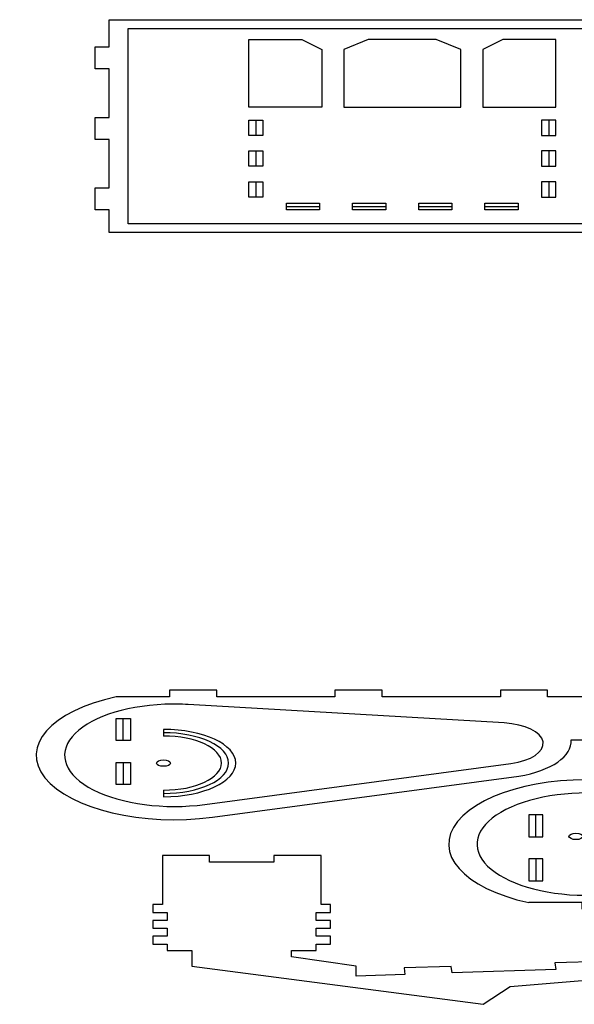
# Model space of a CAD drawing. Header units: centimetres. Extents: x -61 to 115850, y -602 to 46067.
# Tile 8 of 10: x 6667 to 18808, y 15436 to 36998. Entities that reach past the tile are written whole.
import ezdxf

# ---------------------------------------------------------------- set-up
doc = ezdxf.new("R2010")
doc.units = ezdxf.units.CM
doc.header["$MEASUREMENT"] = 0
doc.layers.get('0').update_dxf_attribs({"linetype": 'CONTINUOUS'})
for name, color, linetype in [('corte', 1, 'CONTINUOUS'), ('corte interno', 6, 'CONTINUOUS'), ('detalhes', 2, 'CONTINUOUS'), ('engates', 5, 'CONTINUOUS'), ('furos', 3, 'CONTINUOUS')]:
    doc.layers.add(name, color=color, linetype=linetype)

# ---------------------------------------------------------------- blocks, each defined once
blk = doc.blocks.new('atat_all_parts')
at = {"layer": 'corte'}
for points in [[(209.45, 672.97), (85.45, 672.97), (85.45, 683.27), (82.45, 683.27), (82.45, 693.27), (85.45, 693.27), (85.45, 715.27), (82.45, 715.27), (82.45, 725.27), (85.45, 725.27), (85.45, 747.27), (82.45, 747.27), (82.45, 757.27), (85.45, 757.27), (85.45, 769.66), (209.45, 769.66)], [(97.67, 364.24), (97.67, 360.64), (94.67, 360.64), (94.67, 357.04), (97.67, 357.04), (97.67, 353.44), (94.67, 353.44), (94.67, 349.84), (97.67, 349.84), (97.67, 346.92), (102.89, 346.92), (102.89, 339.86), (164.6, 322.51), (170.28, 330.65), (188.08, 333.72)], [(189.72, 342.02), (179.74, 341.31), (179.95, 338.32), (158.01, 336.76), (157.8, 339.75), (147.82, 339.04), (148.03, 336.05), (137.69, 335.32), (137.69, 339.8), (124.04, 344.13), (124.04, 346.92), (129.26, 346.92), (129.26, 349.84), (132.26, 349.84), (132.26, 353.44), (129.26, 353.44), (129.26, 357.04), (132.26, 357.04), (132.26, 360.64), (129.26, 360.64), (129.26, 364.24), (132.26, 364.24), (132.26, 367.84), (130.26, 367.84), (130.26, 390.09), (120.26, 390.09), (120.26, 387.09), (106.67, 387.09), (106.67, 390.09), (96.67, 390.09), (96.67, 367.84), (94.67, 367.84), (94.67, 364.24), (97.67, 364.24)]]:
    blk.add_lwpolyline(points, dxfattribs=at)
for points in [[(183.19, 442.57), (198.44, 442.57, 0.363982), (209.51, 426.13), (274.31, 407.49, 0.925628), (294.71, 462.13), (283.21, 462.13), (283.21, 465.13), (273.21, 465.13), (273.21, 462.13), (248.21, 462.13), (248.21, 465.13), (238.21, 465.13), (238.21, 462.13), (213.21, 462.13), (213.21, 465.13), (203.21, 465.13), (203.21, 462.13), (178.21, 462.13), (178.21, 465.13), (168.21, 465.13), (168.21, 462.13), (143.21, 462.13), (143.21, 465.13), (133.21, 465.13), (133.21, 462.13), (108.21, 462.13), (108.21, 465.13), (98.21, 465.13), (98.21, 462.13), (86.91, 462.13, 0.925628), (107.31, 407.49), (172.11, 426.13, 0.329306)], [(270.49, 388.28), (285.75, 388.28, -0.363982), (296.82, 404.72), (361.62, 423.35, -0.925628), (382.01, 368.71), (370.52, 368.71), (370.52, 365.71), (360.52, 365.71), (360.52, 368.71), (335.52, 368.71), (335.52, 365.71), (325.52, 365.71), (325.52, 368.71), (300.52, 368.71), (300.52, 365.71), (290.52, 365.71), (290.52, 368.71), (265.52, 368.71), (265.52, 365.71), (255.52, 365.71), (255.52, 368.71), (230.52, 368.71), (230.52, 365.71), (220.52, 365.71), (220.52, 368.71), (195.52, 368.71), (195.52, 365.71), (185.52, 365.71), (185.52, 368.71), (174.22, 368.71, -0.925628), (194.62, 423.35), (259.42, 404.72, -0.329306)]]:
    blk.add_lwpolyline(points, format="xyb", close=True, dxfattribs=at)
at = {"layer": 'corte interno'}
for p, q in [((116.45, 724.09), (116.45, 717.09)), ((178.45, 724.09), (178.45, 717.09)), ((116.45, 710.09), (116.45, 703.09)), ((178.45, 710.09), (178.45, 703.09)), ((116.45, 696.09), (116.45, 689.09)), ((178.45, 696.09), (178.45, 689.09)), ((122.95, 684.77), (129.95, 684.77)), ((136.95, 684.77), (143.95, 684.77)), ((150.95, 684.77), (157.95, 684.77)), ((164.95, 684.77), (171.95, 684.77)), ((88.41, 442.28), (88.41, 452.28)), ((88.41, 432.28), (88.41, 422.28)), ((175.72, 398.56), (175.72, 408.56)), ((175.72, 388.56), (175.72, 378.56))]:
    blk.add_line(p, q, dxfattribs=at)
blk.add_arc((96.91, 432.06), 13.79, 270, 90, dxfattribs=at)
at = {"layer": 'detalhes'}
for points in [[(89.45, 765.66), (205.45, 765.66), (205.45, 676.97), (89.45, 676.97)], [(114.95, 760.66), (126.16, 760.66), (130.42, 756.08), (130.42, 729.91), (114.95, 729.91)], [(154.66, 760.66), (140.25, 760.66), (135.09, 756.16), (135.09, 729.91), (159.82, 729.91), (159.82, 756.16)], [(168.75, 760.66), (164.49, 756.08), (164.49, 729.91), (179.95, 729.91), (179.95, 760.66)]]:
    blk.add_lwpolyline(points, close=True, dxfattribs=at)
for points in [[(105.66, 413.26), (170.46, 431.89, 0.815673), (169.03, 450.28), (102.17, 458.66, 0.053847), (97.18, 458.76, 1.100694), (105.66, 413.26)], [(192.96, 417.59), (257.77, 398.95, -0.815673), (256.33, 380.56), (189.48, 372.18, -0.053847), (184.48, 372.09, -1.100694), (192.96, 417.59)]]:
    blk.add_lwpolyline(points, format="xyb", close=True, dxfattribs=at)
at = {"layer": 'engates'}
for points in [[(114.95, 724.09), (117.95, 724.09), (117.95, 717.09), (114.95, 717.09)], [(179.95, 724.09), (176.95, 724.09), (176.95, 717.09), (179.95, 717.09)], [(114.95, 710.09), (117.95, 710.09), (117.95, 703.09), (114.95, 703.09)], [(179.95, 710.09), (176.95, 710.09), (176.95, 703.09), (179.95, 703.09)], [(114.95, 696.09), (117.95, 696.09), (117.95, 689.09), (114.95, 689.09)], [(179.95, 696.09), (176.95, 696.09), (176.95, 689.09), (179.95, 689.09)], [(122.95, 686.27), (129.95, 686.27), (129.95, 683.27), (122.95, 683.27)], [(136.95, 686.27), (143.95, 686.27), (143.95, 683.27), (136.95, 683.27)], [(150.95, 686.27), (157.95, 686.27), (157.95, 683.27), (150.95, 683.27)], [(164.95, 686.27), (171.95, 686.27), (171.95, 683.27), (164.95, 683.27)], [(89.91, 442.28), (86.91, 442.28), (86.91, 452.28), (89.91, 452.28)], [(89.91, 422.28), (86.91, 422.28), (86.91, 432.28), (89.91, 432.28)], [(177.22, 408.56), (174.22, 408.56), (174.22, 398.56), (177.22, 398.56)], [(177.22, 388.56), (174.22, 388.56), (174.22, 378.56), (177.22, 378.56)]]:
    blk.add_lwpolyline(points, close=True, dxfattribs=at)
blk.add_lwpolyline([(96.91, 444.35, -1), (96.91, 419.77), (96.91, 416.77, 1), (96.91, 447.35)], format="xyb", close=True, dxfattribs=at)
at = {"layer": 'furos'}
for centre in [(96.91, 432.06), (184.22, 398.78)]:
    blk.add_circle(centre, 1.48, dxfattribs=at)

msp = doc.modelspace()

# ---------------------------------------------------------------- block references
at = {"color": 2, "xscale": 103.427572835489, "yscale": 48.22055047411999, "zscale": 103.427572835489}
msp.add_blockref('atat_all_parts', (-209, -115), dxfattribs=at)

doc.saveas('drawing.dxf')
